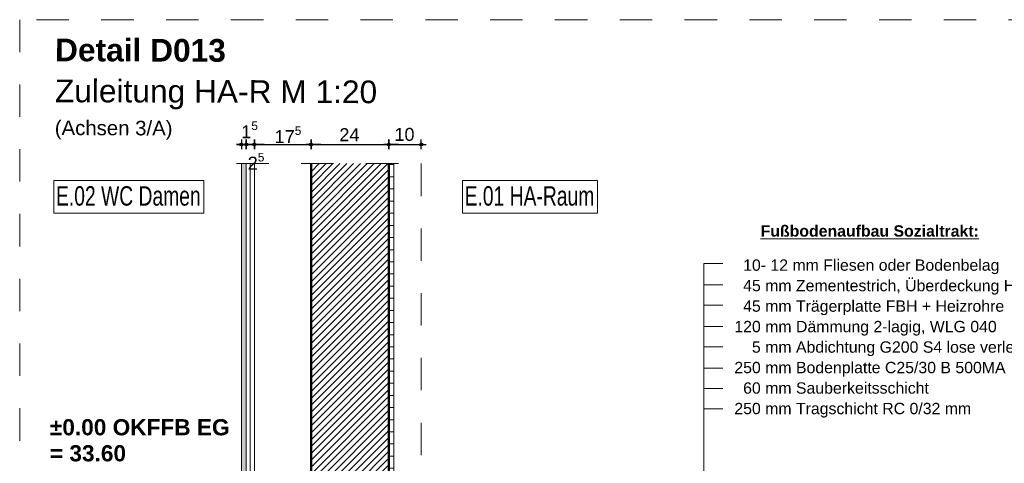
# Model space of a CAD drawing. Header units: metres. Extents: x 1333.9 to 1416.6, y -82.7 to -2.5.
# Tile 125 of 160: x 1406.9 to 1410, y -72.8 to -71.4. Entities that reach past the tile are written whole.
import ezdxf

# ---------------------------------------------------------------- set-up
doc = ezdxf.new("R2010")
doc.units = ezdxf.units.M
doc.header["$PDMODE"] = 65
for name, pattern in [('AUSGEZOGEN', [0]), ('GETRENNT2_S6', [0.12, 0.07, -0.01, 0.01, -0.01, 0.01, -0.01]), ('STRICHLINIE_S4', [0.08, 0.06, -0.02]), ('VERDECKT2_S2', [0.15, 0.1, -0.05])]:
    doc.linetypes.add(name, pattern=pattern)
for name, color, linetype, lineweight in [('XR$11$Fundament_1', 1, 'AUSGEZOGEN', 50), ('XR$11$Logos', 255, 'AUSGEZOGEN', 13), ('XR$11$Maßlinie 1_50', 7, 'AUSGEZOGEN', 25), ('XR$11$Muster', 4, 'AUSGEZOGEN', 13), ('XR$11$Möblierung', 4, 'AUSGEZOGEN', 13), ('XR$11$Schraffur', 4, 'AUSGEZOGEN', 13), ('XR$11$Text 1_100', 3, 'AUSGEZOGEN', 18), ('XR$11$Text 1_50', 3, 'AUSGEZOGEN', 18), ('XR$11$Wand', 1, 'AUSGEZOGEN', 50), ('XR$11$Wand Mauerwerk tr', 42, 'AUSGEZOGEN', 18)]:
    doc.layers.add(name, color=color, linetype=linetype, lineweight=lineweight)
doc.styles.add('ARIAL', font='arial.ttf')
doc.dimstyles.new('DIMSTYLE_14', dxfattribs={"dimtxt": 0.04, "dimasz": 0.03, "dimexe": 0, "dimexo": 1e-06, "dimgap": 0.02, "dimtad": 2, "dimdec": 1, "dimlfac": 100, "dimrnd": 0.5, "dimzin": 4, "dimdsep": 46, "dimtxsty": 'ARIAL', "dimblk1": 'ALL_ML_KREIS', "dimblk2": 'ALL_ML_KREIS', "dimsah": 1, "dimcen": 0, "dimse1": 1, "dimse2": 1, "dimclrd": 7, "dimclre": 7, "dimclrt": 7, "dimadec": 0, "dimazin": 0, "dimtfac": 1, "dimtdec": 0, "dimtix": 1, "dimtmove": 2, "dimatfit": 3, "dimfxl": 0, "dimtvp": 1.2, "dimtzin": 0, "dimlwd": 0, "dimlwe": 25, "dimarcsym": 0})
doc.dimstyles.new('DIMSTYLE_15', dxfattribs={"dimtxt": 0.04, "dimasz": 0.03, "dimexe": 0, "dimexo": 1e-06, "dimgap": 0.02, "dimtad": 2, "dimdec": 1, "dimlfac": 100, "dimrnd": 0.5, "dimzin": 4, "dimdsep": 46, "dimtxsty": 'ARIAL', "dimblk1": 'ALL_ML_KREIS', "dimblk2": 'ALL_ML_KREIS', "dimsah": 1, "dimcen": 0, "dimse1": 1, "dimse2": 1, "dimclrd": 7, "dimclre": 7, "dimclrt": 7, "dimadec": 0, "dimazin": 0, "dimtfac": 1, "dimtdec": 0, "dimtix": 1, "dimtmove": 2, "dimatfit": 3, "dimfxl": 0, "dimtzin": 0, "dimlwd": 0, "dimlwe": 25, "dimarcsym": 0})
doc.dimstyles.new('DIMSTYLE_39', dxfattribs={"dimtxt": 0.04, "dimasz": 0.03, "dimexe": 0, "dimexo": 1e-06, "dimgap": 0.02, "dimtad": 0, "dimdec": 1, "dimlfac": 100, "dimrnd": 0.5, "dimzin": 4, "dimdsep": 46, "dimtxsty": 'ARIAL', "dimblk1": 'ALL_ML_KREIS', "dimblk2": 'ALL_ML_KREIS', "dimsah": 1, "dimcen": 0, "dimse1": 1, "dimse2": 1, "dimclrd": 7, "dimclre": 7, "dimclrt": 7, "dimadec": 0, "dimazin": 0, "dimtfac": 1, "dimtdec": 0, "dimtix": 1, "dimtmove": 2, "dimatfit": 3, "dimfxl": 0, "dimtvp": 1.2, "dimtzin": 0, "dimlwd": 0, "dimlwe": 25, "dimarcsym": 0})

# ---------------------------------------------------------------- blocks, each defined once
blk = doc.blocks.new('ALL_ML_KREIS')
at = {"color": 0, "linetype": 'ByBlock', "lineweight": -2}
for p, q in [((-1, 0), (0.5, 0)), ((0, -0.5), (0, 0.5))]:
    blk.add_line(p, q, dxfattribs=at)
blk.add_circle((0, 0), 0.15, dxfattribs=at)
blk = doc.blocks.new('*D572')
at = {"layer": 'DEFPOINTS', "color": 7, "linetype": 'AUSGEZOGEN', "lineweight": 25, "transparency": 33554687}
for p in [(1407.5977, -71.7875), (1407.5977, -71.8468), (1407.6127, -71.8468)]:
    blk.add_point(p, dxfattribs=at)
at = {"layer": 'XR$11$Maßlinie 1_50', "color": 7, "linetype": 'AUSGEZOGEN', "lineweight": -2, "transparency": 33554687}
blk.add_line((1407.5977, -71.7875), (1407.6127, -71.7875), dxfattribs=at)
at = {"layer": 'XR$11$Maßlinie 1_50', "color": 7, "linetype": 'AUSGEZOGEN', "lineweight": 25, "transparency": 33554687, "xscale": 0.03, "yscale": 0.03, "zscale": 0.03, "rotation": 180}
blk.add_blockref('ALL_ML_KREIS', (1407.5977, -71.7875), dxfattribs=at)
at = {"layer": 'XR$11$Maßlinie 1_50', "color": 7, "linetype": 'AUSGEZOGEN', "lineweight": 25, "transparency": 33554687, "xscale": 0.03, "yscale": 0.03, "zscale": 0.03}
blk.add_blockref('ALL_ML_KREIS', (1407.6127, -71.7875), dxfattribs=at)
at = {"layer": 'XR$11$Maßlinie 1_50', "color": 7, "linetype": 'AUSGEZOGEN', "lineweight": 25, "transparency": 33554687, "insert": (1407.623, -71.7425), "char_height": 0.04, "width": 0.12, "attachment_point": 5, "style": 'ARIAL'}
blk.add_mtext('\\A1;{\\A1;{1\\H0.026400;\\S5^ ;}}', dxfattribs=at)
blk = doc.blocks.new('*D573')
at = {"layer": 'DEFPOINTS', "color": 7, "linetype": 'AUSGEZOGEN', "lineweight": 25, "transparency": 33554687}
for p in [(1407.6127, -71.7875), (1407.6127, -71.8468), (1407.6377, -71.8468)]:
    blk.add_point(p, dxfattribs=at)
at = {"layer": 'XR$11$Maßlinie 1_50', "color": 7, "linetype": 'AUSGEZOGEN', "lineweight": -2, "transparency": 33554687}
blk.add_line((1407.6127, -71.7875), (1407.6377, -71.7875), dxfattribs=at)
at = {"layer": 'XR$11$Maßlinie 1_50', "color": 7, "linetype": 'AUSGEZOGEN', "lineweight": 25, "transparency": 33554687, "xscale": 0.03, "yscale": 0.03, "zscale": 0.03, "rotation": 180}
blk.add_blockref('ALL_ML_KREIS', (1407.6127, -71.7875), dxfattribs=at)
at = {"layer": 'XR$11$Maßlinie 1_50', "color": 7, "linetype": 'AUSGEZOGEN', "lineweight": 25, "transparency": 33554687, "xscale": 0.03, "yscale": 0.03, "zscale": 0.03}
blk.add_blockref('ALL_ML_KREIS', (1407.6377, -71.7875), dxfattribs=at)
at = {"layer": 'XR$11$Maßlinie 1_50', "color": 7, "linetype": 'AUSGEZOGEN', "lineweight": 25, "transparency": 33554687, "insert": (1407.643, -71.8395), "char_height": 0.04, "width": 0.12, "attachment_point": 5, "style": 'ARIAL'}
blk.add_mtext('\\A1;{\\A1;{2\\H0.026400;\\S5^ ;}}', dxfattribs=at)
blk = doc.blocks.new('*D574')
at = {"layer": 'DEFPOINTS', "color": 7, "linetype": 'AUSGEZOGEN', "lineweight": 25, "transparency": 33554687}
for p in [(1407.6377, -71.7875), (1407.6377, -71.8468), (1407.8127, -71.8468)]:
    blk.add_point(p, dxfattribs=at)
at = {"layer": 'XR$11$Maßlinie 1_50', "color": 7, "linetype": 'AUSGEZOGEN', "lineweight": -2, "transparency": 33554687}
blk.add_line((1407.6377, -71.7875), (1407.8127, -71.7875), dxfattribs=at)
at = {"layer": 'XR$11$Maßlinie 1_50', "color": 7, "linetype": 'AUSGEZOGEN', "lineweight": 25, "transparency": 33554687, "xscale": 0.03, "yscale": 0.03, "zscale": 0.03, "rotation": 180}
blk.add_blockref('ALL_ML_KREIS', (1407.6377, -71.7875), dxfattribs=at)
at = {"layer": 'XR$11$Maßlinie 1_50', "color": 7, "linetype": 'AUSGEZOGEN', "lineweight": 25, "transparency": 33554687, "xscale": 0.03, "yscale": 0.03, "zscale": 0.03}
blk.add_blockref('ALL_ML_KREIS', (1407.8127, -71.7875), dxfattribs=at)
at = {"layer": 'XR$11$Maßlinie 1_50', "color": 7, "linetype": 'AUSGEZOGEN', "lineweight": 25, "transparency": 33554687, "insert": (1407.7415, -71.7575), "char_height": 0.04, "width": 0.16, "attachment_point": 5, "style": 'ARIAL'}
blk.add_mtext('\\A1;{\\A1;{17\\H0.026400;\\S5^ ;}}', dxfattribs=at)
blk = doc.blocks.new('*D575')
at = {"layer": 'DEFPOINTS', "color": 7, "linetype": 'AUSGEZOGEN', "lineweight": 25, "transparency": 33554687}
for p in [(1407.8127, -71.7875), (1407.8127, -71.8468), (1408.0527, -71.8468)]:
    blk.add_point(p, dxfattribs=at)
at = {"layer": 'XR$11$Maßlinie 1_50', "color": 7, "linetype": 'AUSGEZOGEN', "lineweight": -2, "transparency": 33554687}
blk.add_line((1407.8127, -71.7875), (1408.0527, -71.7875), dxfattribs=at)
at = {"layer": 'XR$11$Maßlinie 1_50', "color": 7, "linetype": 'AUSGEZOGEN', "lineweight": 25, "transparency": 33554687, "xscale": 0.03, "yscale": 0.03, "zscale": 0.03, "rotation": 180}
blk.add_blockref('ALL_ML_KREIS', (1407.8127, -71.7875), dxfattribs=at)
at = {"layer": 'XR$11$Maßlinie 1_50', "color": 7, "linetype": 'AUSGEZOGEN', "lineweight": 25, "transparency": 33554687, "xscale": 0.03, "yscale": 0.03, "zscale": 0.03}
blk.add_blockref('ALL_ML_KREIS', (1408.0527, -71.7875), dxfattribs=at)
at = {"layer": 'XR$11$Maßlinie 1_50', "color": 7, "linetype": 'AUSGEZOGEN', "lineweight": 25, "transparency": 33554687, "insert": (1407.931, -71.7575), "char_height": 0.04, "width": 0.16, "attachment_point": 5, "style": 'ARIAL'}
blk.add_mtext('\\A1;{\\A1;{24\\H0.026400;\\S^ ;}}', dxfattribs=at)
blk = doc.blocks.new('*D576')
at = {"layer": 'DEFPOINTS', "color": 7, "linetype": 'AUSGEZOGEN', "lineweight": 25, "transparency": 33554687}
for p in [(1408.0527, -71.7875), (1408.0527, -71.8468), (1408.1527, -71.8468)]:
    blk.add_point(p, dxfattribs=at)
at = {"layer": 'XR$11$Maßlinie 1_50', "color": 7, "linetype": 'AUSGEZOGEN', "lineweight": -2, "transparency": 33554687}
blk.add_line((1408.0527, -71.7875), (1408.1527, -71.7875), dxfattribs=at)
at = {"layer": 'XR$11$Maßlinie 1_50', "color": 7, "linetype": 'AUSGEZOGEN', "lineweight": 25, "transparency": 33554687, "xscale": 0.03, "yscale": 0.03, "zscale": 0.03, "rotation": 180}
blk.add_blockref('ALL_ML_KREIS', (1408.0527, -71.7875), dxfattribs=at)
at = {"layer": 'XR$11$Maßlinie 1_50', "color": 7, "linetype": 'AUSGEZOGEN', "lineweight": 25, "transparency": 33554687, "xscale": 0.03, "yscale": 0.03, "zscale": 0.03}
blk.add_blockref('ALL_ML_KREIS', (1408.1527, -71.7875), dxfattribs=at)
at = {"layer": 'XR$11$Maßlinie 1_50', "color": 7, "linetype": 'AUSGEZOGEN', "lineweight": 25, "transparency": 33554687, "insert": (1408.1009, -71.7568), "char_height": 0.04, "width": 0.16, "attachment_point": 5, "style": 'ARIAL'}
blk.add_mtext('\\A1;{\\A1;{10\\H0.026400;\\S^ ;}}', dxfattribs=at)

msp = doc.modelspace()

# ---------------------------------------------------------------- hatches: boundary and pattern name
at = {"layer": 'XR$11$Muster', "linetype": 'AUSGEZOGEN', "lineweight": 13, "transparency": 33554687}
h = msp.add_hatch(dxfattribs=at)
h.set_pattern_fill('MUSTER', color=4, scale=0.01875, style=0, pattern_type=2)
h.set_pattern_definition([(0, (0.0375, 0.0375), (0.01875, 0.01875), [0.01875, -0.01875]), (90, (0.0375, 0.0375), (-0.01875, 0.01875), [0.01875, -0.01875])])
h.paths.add_polyline_path([(1408.0527, -72.8772), (1408.0677, -72.8772), (1408.0677, -71.8468), (1408.0527, -71.8468)], flags=0)
at = {"layer": 'XR$11$Möblierung', "linetype": 'AUSGEZOGEN', "lineweight": 13, "transparency": 33554687}
msp.add_hatch(color=9, dxfattribs=at).paths.add_polyline_path([(1407.5977, -72.8772), (1407.6127, -72.8772), (1407.6127, -71.8468), (1407.5977, -71.8468)])
at = {"layer": 'XR$11$Schraffur', "linetype": 'AUSGEZOGEN', "lineweight": 13, "transparency": 33554687}
h = msp.add_hatch(dxfattribs=at)
h.set_pattern_fill('SCHRAFFUR_5', color=52, scale=0.01, style=0, pattern_type=2)
h.set_pattern_definition([(45, (0, 0), (-0.02121320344, 0.02121320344), []), (45, (-0.010607, 0.010607), (-0.02121320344, 0.02121320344), [])])
h.paths.add_polyline_path([(1407.8127, -71.8468), (1407.8127, -73.0872), (1408.0527, -73.0872), (1408.0527, -71.8468)], flags=0)

# ---------------------------------------------------------------- linework, layer by layer
at = {"layer": 'XR$11$Fundament_1', "color": 4, "linetype": 'AUSGEZOGEN', "lineweight": 13, "transparency": 33554687}
for p, q in [((1407.5977, -71.8468), (1407.5977, -72.8772)), ((1407.6127, -71.8468), (1407.6127, -73.0962)), ((1407.6252, -71.8468), (1407.6252, -73.0962)), ((1407.6377, -71.8468), (1407.6377, -73.0962))]:
    msp.add_line(p, q, dxfattribs=at)
at = {"layer": 'XR$11$Logos', "color": 255, "linetype": 'AUSGEZOGEN', "lineweight": 13, "transparency": 33554687}
msp.add_line((1408.0677, -71.8468), (1408.0677, -72.8772), dxfattribs=at)
at = {"layer": 'XR$11$Möblierung', "color": 4, "linetype": 'GETRENNT2_S6', "lineweight": 18, "transparency": 33554687}
msp.add_line((1408.1527, -71.8468), (1408.1527, -74.2406), dxfattribs=at)
at = {"layer": 'XR$11$Text 1_100', "color": 3, "linetype": 'AUSGEZOGEN', "lineweight": 18, "transparency": 33554687}
for p, q in [((1409.0832, -72.1554), (1409.0252, -72.1554)), ((1409.0252, -72.1554), (1409.0252, -73.55)), ((1409.0832, -72.2208), (1409.0252, -72.2208)), ((1409.0832, -72.284), (1409.0252, -72.284)), ((1409.0832, -72.3494), (1409.0252, -72.3494)), ((1409.0832, -72.4126), (1409.0252, -72.4126)), ((1409.0832, -72.478), (1409.0252, -72.478)), ((1409.0832, -72.5408), (1409.0252, -72.5408)), ((1409.0832, -72.6035), (1409.0252, -72.6035))]:
    msp.add_line(p, q, dxfattribs=at)
for points in [[(1407.0185, -71.9993), (1407.4819, -71.9993), (1407.4819, -71.8993), (1407.0185, -71.8993), (1407.0185, -71.9993)], [(1408.2795, -71.9993), (1408.6964, -71.9993), (1408.6964, -71.8993), (1408.2795, -71.8993), (1408.2795, -71.9993)]]:
    msp.add_lwpolyline(points, dxfattribs=at)
at = {"layer": 'XR$11$Wand', "color": 1, "linetype": 'VERDECKT2_S2', "lineweight": 13, "transparency": 33554687}
msp.add_line((1407.5821, -71.8468), (1408.1134, -71.8468), dxfattribs=at)
at = {"layer": 'XR$11$Wand', "color": 1, "linetype": 'AUSGEZOGEN', "lineweight": 50, "transparency": 33554687}
for p, q in [((1407.8127, -71.8468), (1407.8127, -73.0872)), ((1408.0527, -71.8468), (1408.0527, -73.1072))]:
    msp.add_line(p, q, dxfattribs=at)
at = {"layer": 'XR$11$Wand Mauerwerk tr', "color": 7, "linetype": 'STRICHLINIE_S4', "lineweight": 18, "transparency": 33554687}
msp.add_lwpolyline([(1412.6654, -71.4023), (1406.9135, -71.4023), (1406.9135, -74.4906), (1412.6654, -74.4906), (1412.6654, -71.4023)], close=True, dxfattribs=at)

# ---------------------------------------------------------------- texts
at = {"layer": 'XR$11$Text 1_100', "color": 3, "linetype": 'AUSGEZOGEN', "lineweight": 18, "transparency": 33554687, "attachment_point": 7, "style": 'ARIAL'}
for s, insert, char_height, width in [('\\W0.71;E.02 WC Damen', (1407.0256, -71.9773), 0.06, 0.470565), ('\\W0.71;E.01 HA-Raum', (1408.2866, -71.9773), 0.06, 0.423841), ('\\A1;{\\L\\fArial|i0|b1;\\H0.035000;\\W1.000000;\\C3;Fußbodenaufbau Sozialtrakt:\\l}\\P', (1409.2, -72.0727), 0.035, 0.692531)]:
    msp.add_mtext(s, dxfattribs=dict(at, insert=insert, char_height=char_height, width=width))
at = {"layer": 'XR$11$Text 1_100', "color": 3, "linetype": 'AUSGEZOGEN', "lineweight": 18, "transparency": 33554687, "insert": (1409.1189, -72.1426), "char_height": 0.035, "width": 1.358555, "attachment_point": 1, "line_spacing_factor": 1.084337, "style": 'ARIAL'}
msp.add_mtext('\\A1;{\\fArial|i0|b0;\\H0.035000;\\W1.000000;\\C3;  10- 12 mm Fliesen oder Bodenbelag}\\P{\\fArial|i0|b0;\\H0.035000;\\W1.000000;\\C3;  45 mm Zementestrich, Überdeckung Heizrohre}\\P{\\fArial|i0|b0;\\H0.035000;\\W1.000000;\\C3;  45 mm Trägerplatte FBH + Heizrohre}\\P{\\fArial|i0|b0;\\H0.035000;\\W1.000000;\\C3;120 mm Dämmung 2-lagig, WLG 040}\\P{\\fArial|i0|b0;\\H0.035000;\\W1.000000;\\C3;    5 mm Abdichtung G200 S4 lose verlegt, Nähte verschweißt}\\P{\\fArial|i0|b0;\\H0.035000;\\W1.000000;\\C3;250 mm Bodenplatte C25/30 B 500MA}\\P{\\fArial|i0|b0;\\H0.035000;\\W1.000000;\\C3;  60 mm Sauberkeitsschicht }\\P{\\fArial|i0|b0;\\H0.035000;\\W1.000000;\\C3;250 mm Tragschicht RC 0/32 mm}\\P', dxfattribs=at)
at = {"layer": 'XR$11$Text 1_100', "color": 3, "linetype": 'AUSGEZOGEN', "lineweight": 25, "transparency": 33554687, "insert": (1407.0067, -72.6358), "char_height": 0.05, "width": 0.580356, "attachment_point": 1, "line_spacing_factor": 0.963855, "style": 'ARIAL'}
msp.add_mtext('\\A1;{\\fArial|i0|b1;\\H0.050000;\\W1.000000;\\C3;±0.00 OKFFB EG}\\P{\\fArial|i0|b1;\\H0.050000;\\W1.000000;\\C3;= 33.60}\\P', dxfattribs=at)
at = {"layer": 'XR$11$Text 1_50', "color": 3, "linetype": 'AUSGEZOGEN', "lineweight": 25, "transparency": 33554687, "insert": (1407.0227, -71.4605), "char_height": 0.07, "width": 1.034533, "attachment_point": 1, "rotation": 359.8128, "line_spacing_factor": 1.084337, "style": 'ARIAL'}
msp.add_mtext('\\A1;{\\fArial|i0|b1;\\H0.070000;\\W1.000000;\\C3;Detail D013}\\P{\\fArial|i0|b0;\\H0.070000;\\W1.000000;\\C3;Zuleitung HA-R M 1:20}\\P{\\fArial|i0|b0;\\H0.045000;\\W1.000000;\\C3;(Achsen 3/A)}\\P', dxfattribs=at)

# ---------------------------------------------------------------- dimensions: what is measured, and where the dimension line sits
at = {"layer": 'XR$11$Maßlinie 1_50', "color": 7, "linetype": 'AUSGEZOGEN', "lineweight": 25, "transparency": 33554687}
for base, p1, p2, dimstyle, picture, middle in [((1407.6127, -71.7875), (1407.5977, -71.8468), (1407.6127, -71.8468), 'DIMSTYLE_14', '*D572', (1407.623, -71.7425)), ((1407.8127, -71.7875), (1407.6377, -71.8468), (1407.8127, -71.8468), 'DIMSTYLE_15', '*D574', (1407.7415, -71.7575)), ((1408.0527, -71.7875), (1407.8127, -71.8468), (1408.0527, -71.8468), 'DIMSTYLE_15', '*D575', (1407.931, -71.7575)), ((1408.1527, -71.7875), (1408.0527, -71.8468), (1408.1527, -71.8468), 'DIMSTYLE_14', '*D576', (1408.1009, -71.7568)), ((1407.6377, -71.7875), (1407.6127, -71.8468), (1407.6377, -71.8468), 'DIMSTYLE_39', '*D573', (1407.643, -71.8395))]:
    dim = msp.add_linear_dim(base=base, p1=p1, p2=p2, dimstyle=dimstyle, override={"dimpost": '<>', "dimclrd": 7, "dimclre": 7, "dimclrt": 7, "dimlwd": 0, "dimlwe": 25}, dxfattribs=at)
    dim.commit()
    dim.dimension.update_dxf_attribs({"geometry": picture, "text_midpoint": middle, "dimtype": 160})

doc.saveas('drawing.dxf')
